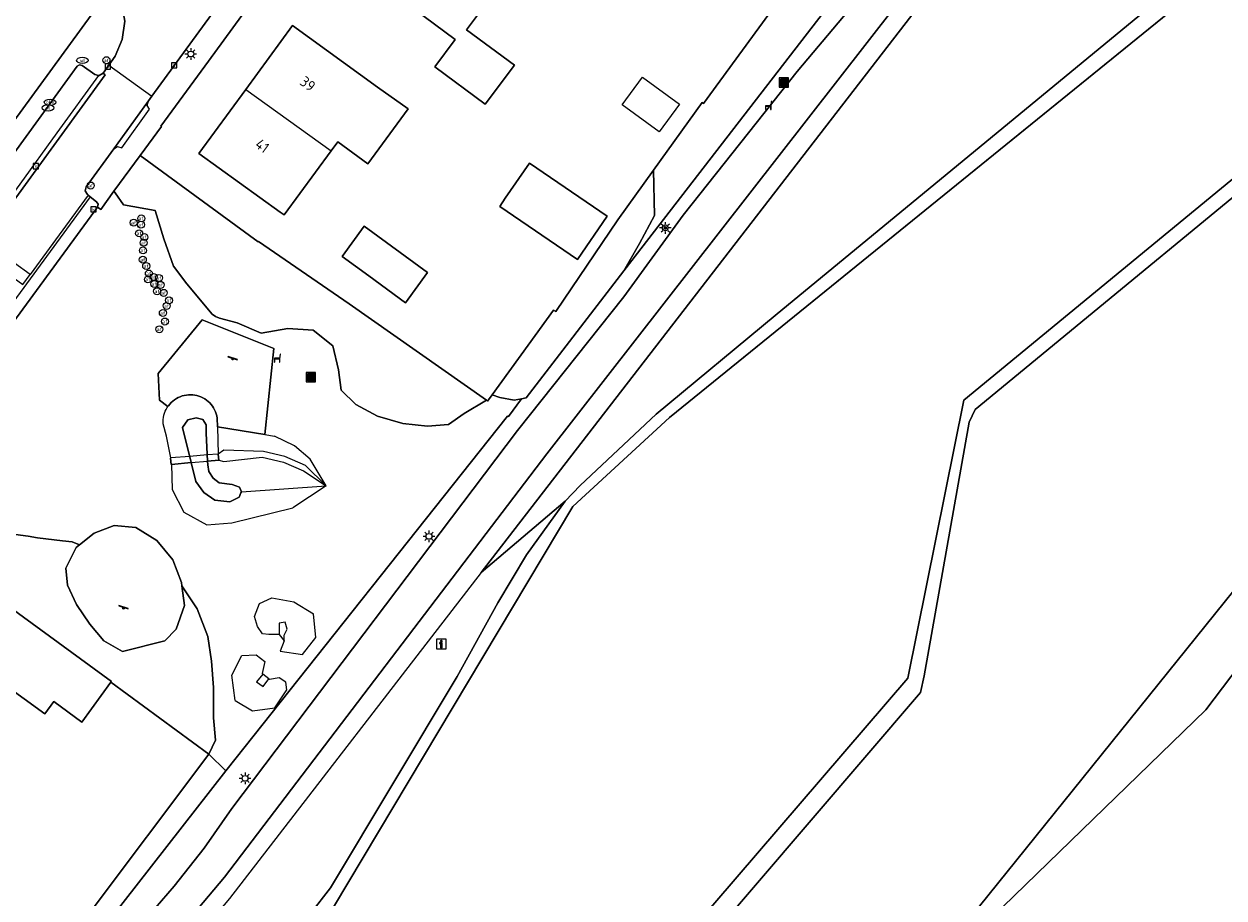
# Model space of a CAD drawing. Header units: metres. Extents: x 197147 to 199131, y 355511 to 356703.
# Tile 168 of 225: x 198287 to 198390, y 356171 to 356246. Entities that reach past the tile are written whole.
import ezdxf
from ezdxf.enums import TextEntityAlignment as Align

# ---------------------------------------------------------------- set-up
doc = ezdxf.new("R2010")
doc.units = ezdxf.units.M
for name, color, linetype, lineweight in [('B-WE-GR-BEPLANTING_CULTUUR_BOSPLANTSOEN-G', 252, 'GR-PLANTSOEN', 18), ('B-WE-GR-GRAS_KRUIDENRIJK-G', 252, 'Continuous', 18), ('B-WE-GR-GROENVOORZIENING-G', 252, 'Continuous', 18), ('B-WE-GW-WATERGANG_INSTEEK-G', 252, 'Continuous', 18), ('B-WE-KL-ET_LS_OV_LICHTMAST-S', 252, 'Continuous', 25), ('B-WE-OG-TERREIN_ERF-G', 252, 'Continuous', 18), ('B-WE-OG-WATER-G', 252, 'Continuous', 18), ('B-WE-VH-VERHARDING_ASFALT-G', 252, 'Continuous', 18)]:
    doc.layers.add(name, color=color, linetype=linetype, lineweight=lineweight)
for name, color, linetype in [('B-WE-GR-BEPLANTING_CULTUUR_BOSPLANTSOEN-GV', 252, 'GR-PLANTSOEN'), ('B-WE-GR-BEPLANTING_CULTUUR_HEESTERS-GV', 252, 'Continuous'), ('B-WE-GR-GRAS-GV', 252, 'Continuous'), ('B-WE-GR-GROENVOORZIENING-GV', 252, 'Continuous'), ('B-WE-GR-HOUTWAL-GV', 252, 'Continuous'), ('B-WE-IE-MEUBILAIR_WEGMEUBILAIR-S', 252, 'Continuous'), ('B-WE-KW-CONSTRUCTIELIJN-GV', 252, 'Continuous'), ('B-WE-OG-BEBOUWING-GV', 252, 'Continuous'), ('B-WE-OG-BEBOUWING_HUISNUMMER-T18', 252, 'Continuous'), ('B-WE-OG-TERREIN_ERF-GV', 252, 'Continuous'), ('B-WE-OG-WATER-GV', 252, 'Continuous'), ('B-WE-OG-WATER_SLOOT-GV', 252, 'Continuous'), ('B-WE-RI-HWA_KOLK-S', 253, 'Continuous'), ('B-WE-RI-VWA_AFSCHEIDER-S', 253, 'Continuous'), ('B-WE-VH-GOOT-G', 253, 'Continuous'), ('B-WE-VH-ONVERHARD-GV', 253, 'Continuous'), ('B-WE-VH-VERHARDING_ASFALT-GV', 253, 'Continuous'), ('B-WE-VH-VERHARDING_BETONSTRAATSTEEN-GV', 253, 'Continuous'), ('B-WE-VH-VERHARDING_TEGEL-GV', 253, 'Continuous')]:
    doc.layers.add(name, color=color, linetype=linetype)
doc.styles.add('NLCS-ISO', font='NLCS-ISO.ttf')
doc.styles.add('NLCS-ISO-M-T18', font='NLCS-ISO.ttf', dxfattribs={"height": 1.8})
doc.styles.add('NLCS-ISO-M200-T25', font='NLCS-ISO.ttf')
doc.linetypes.add('GR-PLANTSOEN', pattern='A,0,[179,NLCS.SHX,S=2,R=0,X=0,Y=0],-4', length=4)

# ---------------------------------------------------------------- blocks, each defined once
blk = doc.blocks.new('BGT-AFVALBAK-SO')
at = {"linetype": 'ByBlock', "lineweight": 18}
h = blk.add_hatch(color=0, dxfattribs=at)
h.dxf.hatch_style = 1
h.paths.add_polyline_path([(-1.5, -1.5), (1.5, -1.5), (1.5, 1.5), (-1.5, 1.5)])
at = {"color": 0, "linetype": 'ByBlock', "lineweight": 18}
for points in [[(-2, -2), (2, -2), (2, 2), (-2, 2)], [(-1.5, -1.5), (1.5, -1.5), (1.5, 1.5), (-1.5, 1.5)]]:
    blk.add_lwpolyline(points, close=True, dxfattribs=at)
blk = doc.blocks.new('BGT-INFORMATIEBORD-SO')
at = {"linetype": 'ByBlock', "lineweight": 18}
h = blk.add_hatch(color=0, dxfattribs=at)
h.dxf.hatch_style = 1
h.paths.add_polyline_path([(0.32, 0.49), (-0.82, 0.49), (-0.82, 0.19), (-0.32, 0.19), (-0.32, -1.62), (0.32, -1.62)])
h = blk.add_hatch(color=0, dxfattribs=at)
h.dxf.hatch_style = 1
edge = h.paths.add_edge_path()
edge.add_arc((0, 1.25), 0.373, 0, 360)
at = {"color": 0, "linetype": 'ByBlock', "lineweight": 18}
for points in [[(-2, -2), (2, -2), (2, 2), (-2, 2)], [(0.32, 0.49), (-0.82, 0.49), (-0.82, 0.19), (-0.32, 0.19), (-0.32, -1.62), (0.32, -1.62)]]:
    blk.add_lwpolyline(points, close=True, dxfattribs=at)
blk.add_circle((0, 1.25), 0.373, dxfattribs=at)
blk = doc.blocks.new('BGT-AFSLUITPAAL-SO')
at = {"color": 0, "linetype": 'ByBlock', "lineweight": 18}
blk.add_circle((0, 0), 1.5, dxfattribs=at)
at = {"color": 0, "linetype": 'ByBlock', "lineweight": 18, "style": 'NLCS-ISO-M-T18'}
blk.add_text('af', height=1.5, dxfattribs=at).set_placement((0, 0), align=Align.MIDDLE_CENTER)
blk = doc.blocks.new('BGT-LICHTMAST-SO')
at = {"color": 0, "linetype": 'ByBlock', "lineweight": 18}
for points in [[(-1.25, 0), (-2, 0)], [(-1.41, 1.41), (-0.88, 0.88)], [(0, 2), (0, 1.25)], [(0.88, 0.88), (1.41, 1.41)], [(2, 0), (1.25, 0)], [(-1.41, -1.41), (-0.88, -0.88)], [(0, -1.25), (0, -2)], [(0.88, -0.88), (1.41, -1.41)]]:
    blk.add_lwpolyline(points, dxfattribs=at)
blk.add_circle((0, 0), 1, dxfattribs=at)
blk = doc.blocks.new('BGT-KOLK-SO')
at = {"color": 0, "linetype": 'ByBlock', "lineweight": 18}
blk.add_lwpolyline([(-0.045, -0.045), (0.045, -0.045), (0.045, 0.045), (-0.045, 0.045)], close=True, dxfattribs=at)
at = {"color": 0, "linetype": 'ByBlock', "lineweight": 18, "style": 'NLCS-ISO-M-T18'}
blk.add_text('k', height=0.06, dxfattribs=at).set_placement((0, 0), align=Align.MIDDLE_CENTER)
blk = doc.blocks.new('BGT-WATERLEIDINGPUT-SO')
at = {"color": 0, "linetype": 'ByBlock', "lineweight": 18}
blk.add_ellipse((0, 0), major_axis=(2.5, 0), ratio=0.54, dxfattribs=at)
at = {"color": 0, "linetype": 'ByBlock', "lineweight": 18, "style": 'NLCS-ISO-M-T18'}
blk.add_text('wl', height=1.5, dxfattribs=at).set_placement((0, 0), align=Align.MIDDLE_CENTER)
blk = doc.blocks.new('BGT-BENZINEPUT_OLIEPUT-SO')
at = {"color": 0, "linetype": 'ByBlock', "lineweight": 18}
blk.add_ellipse((0, 0), major_axis=(2.5, 0), ratio=0.54, dxfattribs=at)
at = {"color": 0, "linetype": 'ByBlock', "lineweight": 18, "style": 'NLCS-ISO-M-T18'}
blk.add_text('olie', height=1.5, dxfattribs=at).set_placement((0, 0.16), align=Align.MIDDLE_CENTER)
blk = doc.blocks.new('BGT-ZITBANK-SO')
at = {"color": 0, "linetype": 'ByBlock', "lineweight": 18}
blk.add_lwpolyline([(-0.91, -1.63), (-0.91, -0.2), (1.09, -0.2), (1.09, -1.63), (1.29, -1.63), (1.29, -0.21), (1.54, 1.78), (1.33, 1.78), (1.11, 0), (-1.11, 0), (-1.11, -1.63)], close=True, dxfattribs=at)
blk = doc.blocks.new('BGT-SPEELVOORZIENING-SO')
at = {"color": 0, "linetype": 'ByBlock', "lineweight": 18}
blk.add_lwpolyline([(-2.04, 1.04), (1.96, -0.31), (2.03, -0.12), (-1.97, 1.23)], close=True, dxfattribs=at)
blk.add_circle((0, 0), 0.332, dxfattribs=at)
blk = doc.blocks.new('B-SIE-WEG_LICHTMAST-SO')
at = {"ltscale": 0.1}
for p, q in [((-0.33, 0.19), (-0.67, 0.39)), ((0, 0.39), (0, 0.77)), ((0.33, 0.19), (0.67, 0.39)), ((-0.33, -0.19), (-0.67, -0.39)), ((0, -0.39), (0, -0.77)), ((0.33, -0.19), (0.67, -0.39))]:
    blk.add_line(p, q, dxfattribs=at)
at = {"flags": 128}
for points in [[(-0.35, 0.15), (0.35, 0.15)], [(-0.35, -0.15), (0.35, -0.15)]]:
    blk.add_lwpolyline(points, dxfattribs=at)
at = {"ltscale": 0.1}
blk.add_circle((0, 0), 0.386, dxfattribs=at)
at = {"style": 'NLCS-ISO'}
blk.add_attdef('TYPE', text='', height=0.549, dxfattribs=at).set_placement((0, 0.77), align=Align.BOTTOM_CENTER)

msp = doc.modelspace()

# ---------------------------------------------------------------- linework, layer by layer
at = {"layer": 'B-WE-GR-BEPLANTING_CULTUUR_BOSPLANTSOEN-G', "ltscale": 0.2, "flags": 128}
msp.add_lwpolyline([(198400.432, 356239.101), (198368.252, 356212.607), (198367.744, 356211.538), (198363.898, 356189.821), (198363.567, 356188.375), (198335.467, 356155.578), (198317.422, 356134.65), (198311.353, 356127.612), (198305.511, 356124.762), (198302.924, 356124.605), (198303.588, 356116.822), (198312.98, 356115.574), (198323.027, 356124.199), (198326.232, 356126.95), (198361.285, 356160.971), (198471.265, 356297.487), (198468.3, 356298.027), (198464.985, 356293.976), (198461.923, 356294.981), (198461.566, 356295.279), (198461.375, 356295.776), (198461.468, 356296.301), (198461.763, 356296.661), (198461.444, 356297.951), (198451.296, 356285.158), (198444.047, 356276.116), (198438.548, 356271.954), (198432.165, 356269.729), (198406.428, 356260.755), (198406.043, 356260.204), (198402.021, 356240.616), (198401.56, 356240.03), (198400.432, 356239.101)], close=True, dxfattribs=at)
at = {"layer": 'B-WE-GR-BEPLANTING_CULTUUR_BOSPLANTSOEN-GV', "flags": 128}
for points in [[(198490.992, 356303.791), (198474.45, 356313.544), (198473.255, 356314.249), (198472.664, 356312.784), (198464.062, 356301.251), (198461.444, 356297.951), (198461.763, 356296.661), (198473.446, 356311.646), (198473.755, 356312.063), (198474.201, 356312.379), (198474.724, 356312.536), (198475.243, 356312.522), (198477.499, 356309.268), (198472.072, 356302.636), (198476.049, 356299.213), (198476.248, 356298.853), (198476.358, 356298.443), (198476.364, 356298.019), (198476.27, 356297.618), (198475.917, 356297.042), (198475.311, 356296.621), (198474.584, 356296.494), (198473.928, 356296.656), (198469.651, 356299.678), (198468.3, 356298.027), (198471.265, 356297.487), (198474.791, 356294.328), (198474.801, 356287.062), (198448.644, 356257.824), (198439.911, 356253.091), (198435.225, 356248.137), (198428.241, 356238.91), (198420.245, 356230.985), (198415.328, 356222.913), (198388.015, 356186.913), (198326.232, 356126.95), (198335.641, 356118.417), (198377.03, 356161.978), (198390.22, 356169.288), (198396.845, 356168.77), (198398.623, 356165.584), (198360.847, 356126.467), (198364.263, 356121.46), (198368.31, 356119.309), (198375.385, 356118.485), (198384.548, 356130.6), (198405.13, 356169.528), (198417.09, 356201.185), (198423.503, 356219.809), (198429.407, 356227.087), (198446.579, 356242.856), (198460.761, 356260.163), (198464.682, 356262.481), (198466.485, 356260.815), (198456.544, 356230.188), (198457.138, 356227.76), (198457.296, 356227.417), (198460.695, 356225.971), (198465.774, 356239.017), (198486.911, 356293.31), (198490.992, 356303.791)], [(198332.138, 356221.117), (198329.981, 356218.141), (198326.897, 356213.887), (198327.552, 356213.64), (198328.775, 356213.425), (198329.394, 356213.534), (198329.809, 356213.607), (198338.177, 356224.484), (198339.491, 356226.834), (198340.786, 356229.226), (198340.69, 356233.11), (198337.637, 356228.868), (198332.333, 356220.999), (198332.138, 356221.117)]]:
    msp.add_lwpolyline(points, dxfattribs=at)
at = {"layer": 'B-WE-GR-BEPLANTING_CULTUUR_HEESTERS-GV', "flags": 128}
for points in [[(198326.389, 356213.413), (198314.647, 356221.664), (198306.867, 356226.995), (198306.852, 356226.975), (198296.74, 356234.384), (198294.49, 356231.313), (198294.583, 356231.18), (198295.311, 356230.143), (198298.031, 356229.65), (198298.773, 356227.242), (198299.591, 356224.889), (198300.738, 356223.376), (198302.898, 356220.77), (198303.179, 356220.579), (198303.537, 356220.444), (198305.047, 356220.048), (198307.109, 356219.166), (198309.385, 356219.554), (198311.563, 356219.405), (198313.231, 356218.067), (198313.722, 356216.023), (198313.956, 356214.262), (198315.207, 356213.054), (198317.058, 356212.039), (198319.225, 356211.424), (198321.338, 356211.179), (198323.135, 356211.323), (198324.487, 356212.272), (198326.389, 356213.413)], [(198290.363, 356199.037), (198291.252, 356200.797), (198291.534, 356201.021), (198290.897, 356201.291), (198290.079, 356201.372), (198287.95, 356201.617), (198287.147, 356201.784), (198284.773, 356202.092)], [(198282.132, 356198.165), (198294.269, 356189.333), (198294.212, 356189.255), (198302.61, 356183.103), (198303.191, 356184.289), (198303.018, 356186.214), (198303.025, 356188.802), (198302.84, 356191.057), (198302.541, 356193.167), (198301.621, 356195.54), (198300.298, 356197.521), (198300.526, 356195.825), (198299.803, 356193.813), (198298.848, 356192.8), (198295.207, 356191.882), (198293.621, 356192.816), (198292.422, 356194.238), (198291.268, 356195.922), (198290.514, 356197.57), (198290.363, 356199.037)], [(198275.026, 356146.195), (198272.472, 356142.66), (198269.5, 356138.547), (198269.989, 356138.014), (198304.082, 356181.68), (198302.61, 356183.103), (198292.014, 356168.999), (198290.339, 356166.366), (198285.679, 356160.419), (198280.582, 356153.341), (198280.714, 356153.236), (198275.026, 356146.195)]]:
    msp.add_lwpolyline(points, dxfattribs=at)
at = {"layer": 'B-WE-GR-GRAS-GV', "flags": 128}
for points in [[(198325.943, 356198.649), (198384.975, 356275.046), (198394.585, 356283.762), (198430.622, 356316.447), (198431.65, 356317.075)], [(198420.779, 356309.503), (198383.941, 356276.076), (198331.571, 356208.809), (198303.963, 356172.565), (198266.764, 356128.45)], [(198333.125, 356204.765), (198334.422, 356206.115), (198340.934, 356212.229), (198351.133, 356220.682), (198388.676, 356251.625), (198391.323, 356271.178), (198392.866, 356279.347)], [(198361.436, 356262.069), (198362.76, 356258.964), (198362.23, 356256.824), (198360.066, 356255.471), (198358.279, 356253.065), (198356.414, 356254.474), (198344.998, 356238.831), (198344.863, 356238.907), (198340.69, 356233.11), (198340.786, 356229.226), (198339.491, 356226.834), (198338.177, 356224.484), (198370.412, 356266.242), (198369.734, 356265.67), (198365.96, 356268.169), (198361.436, 356262.069)], [(198300.298, 356197.521), (198301.621, 356195.54), (198302.541, 356193.167), (198302.84, 356191.057), (198303.025, 356188.802), (198303.018, 356186.214), (198303.191, 356184.289), (198302.61, 356183.103), (198304.082, 356181.68), (198328.203, 356212.062), (198328.275, 356212.008), (198329.394, 356213.534), (198328.775, 356213.425), (198327.552, 356213.64), (198326.897, 356213.887), (198326.498, 356213.336), (198326.389, 356213.413), (198324.487, 356212.272), (198323.135, 356211.323), (198321.338, 356211.179), (198319.225, 356211.424), (198317.058, 356212.039), (198315.207, 356213.054), (198313.956, 356214.262), (198313.722, 356216.023), (198313.231, 356218.067), (198311.563, 356219.405), (198309.385, 356219.554), (198307.109, 356219.166), (198305.047, 356220.048), (198303.537, 356220.444), (198303.179, 356220.579), (198302.898, 356220.77), (198300.738, 356223.376), (198299.591, 356224.889), (198298.773, 356227.242), (198298.031, 356229.65), (198295.311, 356230.143), (198294.583, 356231.18), (198294.49, 356231.313), (198293.349, 356229.755), (198293.077, 356229.952), (198276.831, 356207.79)], [(198299.427, 356207.923), (198299.401, 356207.921), (198299.332, 356208.465), (198299.35, 356208.467), (198298.994, 356210.339), (198298.708, 356211.394), (198298.702, 356211.577), (198298.711, 356211.759), (198298.734, 356211.941), (198298.771, 356212.12), (198298.822, 356212.295), (198298.887, 356212.467), (198298.965, 356212.632), (198299.056, 356212.791), (198299.114, 356212.876), (198298.402, 356213.407), (198298.282, 356215.693), (198302.04, 356220.287), (198308.186, 356217.845), (198307.401, 356210.476), (198308.227, 356210.34)], [(198303.348, 356211.142), (198303.33, 356211.891), (198303.296, 356212.071), (198303.249, 356212.248), (198303.188, 356212.42), (198303.113, 356212.587), (198303.026, 356212.748), (198302.926, 356212.901), (198302.815, 356213.046), (198302.692, 356213.182), (198302.559, 356213.308), (198302.417, 356213.423), (198302.266, 356213.526), (198302.108, 356213.618), (198301.942, 356213.696), (198301.771, 356213.761), (198301.596, 356213.813), (198301.417, 356213.851), (198301.236, 356213.874), (198301.053, 356213.883), (198300.87, 356213.878), (198300.688, 356213.858), (198300.508, 356213.825), (198300.332, 356213.777), (198300.16, 356213.715), (198299.993, 356213.64), (198299.832, 356213.552), (198299.679, 356213.452), (198299.534, 356213.34), (198299.399, 356213.218), (198299.274, 356213.084), (198299.159, 356212.942), (198299.114, 356212.876)], [(198301.106, 356208.076), (198300.36, 356211.09), (198300.822, 356211.737), (198301.523, 356211.901), (198302.102, 356211.759), (198302.381, 356211.301), (198302.385, 356210.592), (198302.51, 356208.204)], [(198307.401, 356210.476), (198303.348, 356211.142), (198303.405, 356208.805)], [(198312.666, 356206.087), (198311.3, 356208.359), (198309.947, 356209.508), (198308.227, 356210.34)], [(198303.405, 356208.805), (198303.459, 356208.291), (198303.905, 356208.164), (198307.193, 356208.541), (198309.011, 356208.105), (198310.723, 356207.377), (198312.666, 356206.087), (198310.9, 356207.833), (198309.113, 356208.605), (198307.296, 356209.033), (198303.885, 356209.147), (198303.405, 356208.805)], [(198305.398, 356205.581), (198305.358, 356205.478), (198305.211, 356205.102), (198304.425, 356204.717), (198303.128, 356204.848), (198302.195, 356205.516), (198301.507, 356206.454), (198301.106, 356208.076), (198299.427, 356207.923), (198299.478, 356205.771), (198300.483, 356203.823), (198302.433, 356202.755), (198304.57, 356202.928), (198309.807, 356204.205)], [(198303.459, 356208.291), (198302.51, 356208.204), (198302.526, 356207.889), (198302.603, 356207.305), (198302.988, 356206.753), (198303.513, 356206.327), (198304.625, 356206.209), (198305.234, 356205.975), (198305.398, 356205.581), (198312.666, 356206.087)], [(198312.666, 356206.087), (198309.807, 356204.205)], [(198279.966, 356141.799), (198289.595, 356150.589), (198311.36, 356169.477), (198313.05, 356171.657), (198323.896, 356189.767), (198327.374, 356196.062), (198329.815, 356200.163), (198333.125, 356204.765), (198325.943, 356198.649), (198304.37, 356170.729), (198279.966, 356141.799)], [(198284.773, 356202.092), (198287.147, 356201.784), (198287.95, 356201.617), (198290.079, 356201.372), (198290.897, 356201.291), (198291.534, 356201.021), (198292.796, 356202.022), (198294.518, 356202.68), (198296.353, 356202.528), (198298.167, 356201.399), (198299.521, 356199.756), (198300.261, 356197.796), (198300.298, 356197.521)], [(198308.647, 356193.35), (198307.751, 356193.348), (198307.206, 356193.407), (198306.79, 356194.022), (198306.538, 356194.901), (198306.949, 356196.016), (198308.017, 356196.497), (198309.909, 356196.157), (198311.567, 356195.129)], [(198309.075, 356192.804), (198308.735, 356191.914), (198310.634, 356191.634), (198311.79, 356193.093), (198311.567, 356195.129)], [(198308.647, 356193.35), (198309.075, 356192.804), (198309.076, 356193.28), (198309.333, 356193.81), (198309.154, 356194.394), (198308.632, 356194.315), (198308.627, 356193.502), (198308.647, 356193.35)], [(198304.869, 356187.713), (198304.573, 356189.857), (198305.453, 356191.565), (198306.66, 356191.614), (198307.416, 356191.049), (198307.174, 356190), (198307.249, 356189.942)], [(198304.869, 356187.713), (198306.341, 356186.828), (198308.272, 356187.081), (198309.309, 356188.606), (198309.216, 356189.264), (198308.644, 356189.651), (198307.811, 356189.509), (198307.765, 356189.544)], [(198307.765, 356189.544), (198307.249, 356189.942), (198306.703, 356189.287), (198307.267, 356188.893), (198307.765, 356189.544)]]:
    msp.add_lwpolyline(points, dxfattribs=at)
at = {"layer": 'B-WE-GR-GRAS_KRUIDENRIJK-G', "ltscale": 0.2, "flags": 128}
for points in [[(198471.265, 356297.487), (198361.285, 356160.971), (198326.232, 356126.95), (198323.027, 356124.199), (198312.98, 356115.574), (198328.777, 356113.476), (198344.173, 356120.8), (198379.616, 356124.079), (198384.548, 356130.6), (198405.13, 356169.528)], [(198356.414, 356254.474), (198344.998, 356238.831), (198344.863, 356238.907), (198340.69, 356233.11), (198337.637, 356228.868), (198332.333, 356220.999), (198332.138, 356221.117), (198329.981, 356218.141), (198326.897, 356213.887), (198327.552, 356213.64), (198328.775, 356213.425), (198329.394, 356213.534), (198329.809, 356213.607), (198338.177, 356224.484), (198370.412, 356266.242)]]:
    msp.add_lwpolyline(points, dxfattribs=at)
msp.add_lwpolyline([(198394.585, 356283.762), (198384.975, 356275.046), (198325.943, 356198.649), (198333.125, 356204.765), (198334.422, 356206.115), (198340.934, 356212.229), (198351.133, 356220.682), (198388.676, 356251.625), (198391.323, 356271.178), (198392.866, 356279.347), (198394.585, 356283.762)], close=True, dxfattribs=at)
at = {"layer": 'B-WE-GR-GROENVOORZIENING-G', "ltscale": 0.2, "flags": 128}
msp.add_lwpolyline([(198296.935, 356168.668), (198299.651, 356171.792), (198302.203, 356175.053), (198304.579, 356178.436), (198329.057, 356210.811), (198338.175, 356222.273), (198343.238, 356229.259), (198353.012, 356241.551), (198356.974, 356246.281), (198378.041, 356273.59), (198375.451, 356271.748), (198373.286, 356268.668), (198370.412, 356266.242), (198338.177, 356224.484), (198329.809, 356213.607), (198329.394, 356213.534), (198328.275, 356212.008), (198328.203, 356212.062), (198304.082, 356181.68), (198304.082, 356181.68), (198269.989, 356138.014)], dxfattribs=at)
at = {"layer": 'B-WE-GR-GROENVOORZIENING-GV', "flags": 128}
for points in [[(198296.935, 356168.668), (198299.651, 356171.792), (198302.203, 356175.053), (198304.579, 356178.436), (198329.057, 356210.811), (198338.175, 356222.273), (198343.238, 356229.259), (198353.012, 356241.551), (198356.974, 356246.281), (198378.041, 356273.59), (198375.451, 356271.748), (198373.286, 356268.668), (198370.412, 356266.242), (198338.177, 356224.484), (198329.809, 356213.607), (198329.394, 356213.534), (198328.275, 356212.008), (198328.203, 356212.062), (198304.082, 356181.68)], [(198391.323, 356271.178), (198388.676, 356251.625), (198351.133, 356220.682), (198340.934, 356212.229), (198334.422, 356206.115), (198333.125, 356204.765), (198329.815, 356200.163), (198327.374, 356196.062), (198323.896, 356189.767), (198313.05, 356171.657), (198311.36, 356169.477)], [(198313.287, 356169.998), (198333.787, 356204.306), (198342.063, 356211.941), (198388.979, 356249.99), (198389.98, 356251.178)], [(198400.63, 356240.865), (198367.29, 356213.417), (198362.495, 356189.619), (198318.283, 356138.183), (198316.618, 356136.15), (198310.314, 356128.451), (198305.496, 356126.048), (198302.79, 356126.171)], [(198302.924, 356124.605), (198305.511, 356124.762), (198311.353, 356127.612), (198317.422, 356134.65), (198335.467, 356155.578), (198363.567, 356188.375), (198363.898, 356189.821), (198367.744, 356211.538), (198368.252, 356212.607), (198400.432, 356239.101)], [(198304.082, 356181.68), (198269.989, 356138.014)]]:
    msp.add_lwpolyline(points, dxfattribs=at)
at = {"layer": 'B-WE-GR-HOUTWAL-GV', "flags": 128}
for points in [[(198400.432, 356239.101), (198368.252, 356212.607), (198367.744, 356211.538), (198363.898, 356189.821), (198363.567, 356188.375), (198335.467, 356155.578), (198317.422, 356134.65), (198328.777, 356113.476), (198385.191, 356104.542), (198388.315, 356110.039), (198397.108, 356115.106)], [(198390.22, 356169.288), (198377.03, 356161.978), (198335.641, 356118.417), (198326.232, 356126.95), (198388.015, 356186.913), (198415.328, 356222.913)]]:
    msp.add_lwpolyline(points, dxfattribs=at)
at = {"layer": 'B-WE-GW-WATERGANG_INSTEEK-G', "ltscale": 0.2, "flags": 128}
for points in [[(198313.287, 356169.998), (198333.787, 356204.306), (198342.063, 356211.941), (198389.132, 356250.114), (198392.962, 356277.468)], [(198391.323, 356271.178), (198388.676, 356251.625), (198351.133, 356220.682), (198340.934, 356212.229), (198334.422, 356206.115), (198333.125, 356204.765), (198329.815, 356200.163), (198327.374, 356196.062), (198323.896, 356189.767), (198313.05, 356171.657), (198311.36, 356169.477)], [(198400.63, 356240.865), (198367.29, 356213.417), (198362.495, 356189.619), (198318.283, 356138.183)], [(198335.467, 356155.578), (198363.567, 356188.375), (198363.898, 356189.821), (198367.744, 356211.538), (198368.252, 356212.607), (198400.432, 356239.101)]]:
    msp.add_lwpolyline(points, dxfattribs=at)
at = {"layer": 'B-WE-KW-CONSTRUCTIELIJN-GV', "flags": 128}
msp.add_lwpolyline([(198299.427, 356207.923), (198301.106, 356208.076), (198302.51, 356208.204), (198303.459, 356208.291), (198303.405, 356208.805), (198302.482, 356208.728), (198300.976, 356208.602), (198299.35, 356208.467), (198299.332, 356208.465), (198299.401, 356207.921), (198299.427, 356207.923)], dxfattribs=at)
at = {"layer": 'B-WE-OG-BEBOUWING-GV', "flags": 128}
for points in [[(198328.786, 356250.633), (198320.605, 356256.742), (198315.752, 356250.229), (198323.707, 356244.302), (198321.974, 356241.977), (198326.296, 356238.756), (198328.788, 356242.1), (198324.699, 356245.147), (198326.396, 356247.424), (198328.786, 356250.633)], [(198313.107, 356234.772), (198313.67, 356235.536), (198316.241, 356233.66), (198319.696, 356238.356), (198317.075, 356240.225), (198309.794, 356245.509), (198305.777, 356240.035), (198313.107, 356234.772)], [(198305.777, 356240.035), (198301.744, 356234.54), (198308.721, 356229.526), (198309.064, 356229.279), (198313.107, 356234.772)], [(198327.532, 356230.007), (198334.188, 356225.451), (198336.733, 356229.169), (198330.072, 356233.723), (198328.009, 356230.705), (198327.532, 356230.007)], [(198316.312, 356224.054), (198319.459, 356221.764), (198321.342, 356224.351), (198315.908, 356228.306), (198314.025, 356225.718), (198316.312, 356224.054)], [(198282.347, 356185.457), (198285.017, 356189.127), (198288.559, 356186.55), (198289.323, 356187.601), (198291.733, 356185.848), (198294.212, 356189.255), (198294.269, 356189.333), (198282.132, 356198.165), (198279.764, 356194.949), (198278.963, 356195.532), (198275.121, 356198.327), (198274.985, 356198.129), (198273.716, 356199.035), (198272.101, 356196.821), (198273.357, 356195.913), (198271.529, 356193.398)]]:
    msp.add_lwpolyline(points, dxfattribs=at)
at = {"layer": 'B-WE-OG-BEBOUWING-GV', "ltscale": 0.2, "flags": 128}
msp.add_lwpolyline([(198327.532, 356230.007), (198334.188, 356225.451), (198336.733, 356229.169), (198330.072, 356233.723), (198328.009, 356230.705), (198327.532, 356230.007)], close=True, dxfattribs=at)
at = {"layer": 'B-WE-OG-TERREIN_ERF-G', "ltscale": 0.2, "flags": 128}
for points in [[(198331.097, 356253.736), (198328.786, 356250.633), (198326.396, 356247.424), (198324.699, 356245.147), (198328.788, 356242.1), (198326.296, 356238.756), (198321.974, 356241.977), (198323.707, 356244.302), (198315.752, 356250.229), (198320.605, 356256.742), (198325.377, 356263.147), (198333.364, 356257.224), (198335.069, 356259.522), (198339.381, 356256.323), (198336.884, 356252.968), (198332.793, 356256.014), (198331.097, 356253.736)], [(198309.794, 356245.509), (198317.075, 356240.225), (198319.696, 356238.356), (198316.241, 356233.66), (198313.67, 356235.536), (198313.107, 356234.772), (198309.064, 356229.279), (198308.721, 356229.526), (198301.744, 356234.54), (198305.777, 356240.035), (198309.794, 356245.509)], [(198339.758, 356241.09), (198342.932, 356238.772), (198341.191, 356236.387), (198338.017, 356238.704), (198339.758, 356241.09)], [(198330.072, 356233.723), (198336.733, 356229.169), (198334.188, 356225.451), (198327.532, 356230.007), (198328.009, 356230.705), (198330.072, 356233.723)], [(198319.459, 356221.764), (198316.312, 356224.054), (198314.025, 356225.718), (198315.908, 356228.306), (198321.342, 356224.351), (198319.459, 356221.764)]]:
    msp.add_lwpolyline(points, close=True, dxfattribs=at)
msp.add_lwpolyline([(198305.997, 356247.091), (198302.578, 356242.438), (198298.501, 356236.883), (198298.546, 356236.851), (198296.74, 356234.384), (198306.852, 356226.975), (198306.867, 356226.995), (198314.647, 356221.664), (198326.389, 356213.413), (198326.498, 356213.336), (198326.897, 356213.887), (198329.981, 356218.141), (198332.138, 356221.117), (198332.333, 356220.999), (198337.637, 356228.868), (198340.69, 356233.11), (198344.863, 356238.907), (198344.998, 356238.831), (198356.414, 356254.474)], dxfattribs=at)
at = {"layer": 'B-WE-OG-TERREIN_ERF-GV', "flags": 128}
for points in [[(198331.097, 356253.736), (198328.786, 356250.633), (198326.396, 356247.424), (198324.699, 356245.147), (198328.788, 356242.1), (198326.296, 356238.756), (198321.974, 356241.977), (198323.707, 356244.302), (198315.752, 356250.229), (198320.605, 356256.742), (198325.377, 356263.147), (198333.364, 356257.224), (198335.069, 356259.522), (198339.381, 356256.323), (198336.884, 356252.968), (198332.793, 356256.014), (198331.097, 356253.736)], [(198272.408, 356218.839), (198293.313, 356247.455), (198293.336, 356248.274), (198282.484, 356256.046)], [(198305.997, 356247.091), (198302.578, 356242.438), (198298.501, 356236.883), (198298.546, 356236.851), (198296.74, 356234.384), (198306.852, 356226.975), (198306.867, 356226.995), (198314.647, 356221.664), (198326.389, 356213.413), (198326.498, 356213.336), (198326.897, 356213.887), (198329.981, 356218.141), (198332.138, 356221.117), (198332.333, 356220.999), (198337.637, 356228.868), (198340.69, 356233.11), (198344.863, 356238.907), (198344.998, 356238.831), (198356.414, 356254.474)], [(198309.794, 356245.509), (198317.075, 356240.225), (198319.696, 356238.356), (198316.241, 356233.66), (198313.67, 356235.536), (198313.107, 356234.772), (198309.064, 356229.279), (198308.721, 356229.526), (198301.744, 356234.54), (198305.777, 356240.035), (198309.794, 356245.509)], [(198330.072, 356233.723), (198336.733, 356229.169), (198334.188, 356225.451), (198327.532, 356230.007), (198328.009, 356230.705), (198330.072, 356233.723)], [(198319.459, 356221.764), (198316.312, 356224.054), (198314.025, 356225.718), (198315.908, 356228.306), (198321.342, 356224.351), (198319.459, 356221.764)], [(198292.014, 356168.999), (198302.61, 356183.103), (198294.212, 356189.255), (198291.733, 356185.848), (198289.323, 356187.601), (198288.559, 356186.55), (198285.017, 356189.127), (198282.347, 356185.457), (198279.192, 356181.122), (198283.382, 356178.172), (198281.226, 356175.236), (198277.087, 356178.224), (198271.788, 356170.79), (198266.589, 356174.413), (198264.46, 356171.503), (198267.567, 356169.23)]]:
    msp.add_lwpolyline(points, dxfattribs=at)
at = {"layer": 'B-WE-OG-WATER-G', "ltscale": 0.2, "flags": 128}
for points in [[(198392.962, 356277.468), (198389.132, 356250.114), (198342.063, 356211.941), (198333.787, 356204.306), (198313.287, 356169.998)], [(198318.283, 356138.183), (198362.495, 356189.619), (198367.29, 356213.417), (198400.63, 356240.865)]]:
    msp.add_lwpolyline(points, dxfattribs=at)
at = {"layer": 'B-WE-OG-WATER-GV', "flags": 128}
for points in [[(198389.98, 356251.178), (198388.979, 356249.99), (198342.063, 356211.941), (198333.787, 356204.306), (198313.287, 356169.998)], [(198318.283, 356138.183), (198362.495, 356189.619), (198367.29, 356213.417), (198400.63, 356240.865)]]:
    msp.add_lwpolyline(points, dxfattribs=at)
at = {"layer": 'B-WE-OG-WATER_SLOOT-GV', "flags": 128}
msp.add_lwpolyline([(198302.381, 356211.301), (198302.102, 356211.759), (198301.523, 356211.901), (198300.822, 356211.737), (198300.36, 356211.09), (198301.106, 356208.076), (198301.507, 356206.454), (198302.195, 356205.516), (198303.128, 356204.848), (198304.425, 356204.717), (198305.211, 356205.102), (198305.358, 356205.478), (198305.398, 356205.581), (198305.234, 356205.975), (198304.625, 356206.209), (198303.513, 356206.327), (198302.988, 356206.753), (198302.603, 356207.305), (198302.526, 356207.889), (198302.51, 356208.204), (198302.385, 356210.592), (198302.381, 356211.301)], dxfattribs=at)
at = {"layer": 'B-WE-VH-GOOT-G', "flags": 128}
msp.add_lwpolyline([(198293.554, 356241.408), (198293.723, 356241.283), (198283.639, 356227.416)], dxfattribs=at)
at = {"layer": 'B-WE-VH-ONVERHARD-GV', "flags": 128}
for points in [[(198303.348, 356211.142), (198307.401, 356210.476), (198308.186, 356217.845), (198302.04, 356220.287), (198298.282, 356215.693), (198298.402, 356213.407), (198299.114, 356212.876), (198299.159, 356212.942), (198299.274, 356213.084), (198299.399, 356213.218), (198299.534, 356213.34), (198299.679, 356213.452), (198299.832, 356213.552), (198299.993, 356213.64), (198300.16, 356213.715), (198300.332, 356213.777), (198300.508, 356213.825), (198300.688, 356213.858), (198300.87, 356213.878), (198301.053, 356213.883), (198301.236, 356213.874), (198301.417, 356213.851), (198301.596, 356213.813), (198301.771, 356213.761), (198301.942, 356213.696), (198302.108, 356213.618), (198302.266, 356213.526), (198302.417, 356213.423), (198302.559, 356213.308), (198302.692, 356213.182), (198302.815, 356213.046), (198302.926, 356212.901), (198303.026, 356212.748), (198303.113, 356212.587), (198303.188, 356212.42), (198303.249, 356212.248), (198303.296, 356212.071), (198303.33, 356211.891), (198303.348, 356211.142)], [(198300.298, 356197.521), (198300.261, 356197.796), (198299.521, 356199.756), (198298.167, 356201.399), (198296.353, 356202.528), (198294.518, 356202.68), (198292.796, 356202.022), (198291.534, 356201.021), (198291.252, 356200.797), (198290.363, 356199.037), (198290.514, 356197.57), (198291.268, 356195.922), (198292.422, 356194.238), (198293.621, 356192.816), (198295.207, 356191.882), (198298.848, 356192.8), (198299.803, 356193.813), (198300.526, 356195.825), (198300.298, 356197.521)]]:
    msp.add_lwpolyline(points, dxfattribs=at)
at = {"layer": 'B-WE-VH-VERHARDING_ASFALT-G', "ltscale": 0.2, "flags": 128}
msp.add_lwpolyline([(198418.561, 356311.823), (198381.774, 356278.429), (198379.802, 356275.873), (198378.041, 356273.59), (198356.974, 356246.281), (198353.012, 356241.551), (198343.238, 356229.259), (198338.175, 356222.273), (198329.057, 356210.811), (198304.579, 356178.436), (198302.203, 356175.053), (198299.651, 356171.792), (198296.935, 356168.668), (198294.065, 356165.692), (198290.923, 356161.696), (198287.743, 356157.355), (198265.125, 356129.858), (198266.764, 356128.45), (198303.963, 356172.565), (198331.571, 356208.809), (198383.941, 356276.076), (198420.779, 356309.503)], dxfattribs=at)
at = {"layer": 'B-WE-VH-VERHARDING_ASFALT-GV', "flags": 128}
msp.add_lwpolyline([(198418.561, 356311.823), (198381.774, 356278.429), (198379.802, 356275.873), (198378.041, 356273.59), (198356.974, 356246.281), (198353.012, 356241.551), (198343.238, 356229.259), (198338.175, 356222.273), (198329.057, 356210.811), (198304.579, 356178.436), (198302.203, 356175.053), (198299.651, 356171.792), (198296.935, 356168.668), (198294.065, 356165.692), (198290.923, 356161.696), (198287.743, 356157.355), (198265.125, 356129.858), (198266.764, 356128.45), (198303.963, 356172.565), (198331.571, 356208.809), (198383.941, 356276.076), (198420.779, 356309.503)], dxfattribs=at)
at = {"layer": 'B-WE-VH-VERHARDING_BETONSTRAATSTEEN-GV', "flags": 128}
for points in [[(198294.517, 356253.309), (198292.456, 356250.498), (198293.269, 356249.903), (198294.377, 356248.797), (198295.126, 356247.416), (198295.42, 356245.881), (198295.202, 356244.31), (198294.596, 356242.872), (198294.047, 356242.1), (198297.736, 356239.445), (198303.917, 356247.962), (198306.581, 356251.633), (198302.926, 356254.317), (198302.829, 356254.187), (198301.976, 356253.317), (198301.002, 356252.683), (198299.517, 356252.133), (198297.977, 356251.986), (198296.423, 356252.227), (198295.025, 356252.937), (198294.517, 356253.309)], [(198293.17, 356241.231), (198292.86, 356241.3), (198291.768, 356242.088), (198291.535, 356242.138), (198291.342, 356242.019), (198288.018, 356237.456), (198284.844, 356233.099), (198281.909, 356229.071), (198281.848, 356228.853), (198281.98, 356228.638), (198283.31, 356227.658)], [(198294.047, 356242.1), (198293.554, 356241.408)], [(198293.17, 356241.231), (198289.591, 356236.305), (198286.413, 356231.93), (198283.31, 356227.658), (198283.639, 356227.416), (198293.723, 356241.283), (198293.554, 356241.408), (198293.227, 356241.218), (198293.17, 356241.231)], [(198292.29, 356230.973), (198292.217, 356231.03), (198292.023, 356231.343), (198292.102, 356231.682), (198294.475, 356234.952), (198297.454, 356239.057), (198297.736, 356239.445)], [(198292.457, 356230.84), (198275.831, 356208.157), (198276.397, 356207.711), (198276.658, 356207.67), (198276.831, 356207.79), (198293.077, 356229.952), (198293.132, 356230.198), (198293.005, 356230.407), (198292.457, 356230.84)], [(198292.457, 356230.84), (198292.29, 356230.973), (198287.31, 356224.171)], [(198284.606, 356226.123), (198284.6, 356226.103), (198283.989, 356225.268), (198286.687, 356223.32), (198287.31, 356224.171), (198284.606, 356226.123)]]:
    msp.add_lwpolyline(points, dxfattribs=at)
at = {"layer": 'B-WE-VH-VERHARDING_TEGEL-GV', "flags": 128}
for points in [[(198294.475, 356234.952), (198292.102, 356231.682), (198292.023, 356231.343), (198292.217, 356231.03), (198292.29, 356230.973), (198292.457, 356230.84), (198293.005, 356230.407), (198293.132, 356230.198), (198293.077, 356229.952), (198293.349, 356229.755), (198294.49, 356231.313), (198296.74, 356234.384), (198298.546, 356236.851), (198298.501, 356236.883), (198302.578, 356242.438), (198305.997, 356247.091), (198305.869, 356247.174), (198311.276, 356254.567), (198328.123, 356277.391), (198335.443, 356287.309), (198335.595, 356287.34), (198349.661, 356306.369)], [(198284.844, 356233.099), (198288.018, 356237.456), (198291.342, 356242.019), (198291.535, 356242.138), (198291.768, 356242.088), (198292.86, 356241.3), (198293.17, 356241.231), (198293.227, 356241.218), (198293.554, 356241.408), (198294.047, 356242.1), (198294.596, 356242.872), (198295.202, 356244.31), (198295.42, 356245.881), (198295.126, 356247.416), (198294.377, 356248.797), (198293.336, 356248.274), (198293.313, 356247.455), (198272.408, 356218.839)], [(198303.917, 356247.962), (198297.736, 356239.445), (198297.454, 356239.057)], [(198297.454, 356239.057), (198294.475, 356234.952), (198294.794, 356235.149), (198295.149, 356235.037), (198297.537, 356238.34), (198297.344, 356238.645), (198297.454, 356239.057)]]:
    msp.add_lwpolyline(points, dxfattribs=at)

# ---------------------------------------------------------------- block references
at = {"layer": 'B-WE-IE-MEUBILAIR_WEGMEUBILAIR-S'}
for name, p, xscale, yscale, zscale in [('BGT-AFSLUITPAAL-SO', (198293.847, 356242.531), 0.2, 0.2, 0.2), ('BGT-LICHTMAST-SO', (198301.066, 356243.058), 0.25, 0.25, 0.25), ('BGT-WATERLEIDINGPUT-SO', (198291.782, 356242.515), 0.2, 0.2, 0.2), ('BGT-AFVALBAK-SO', (198351.872, 356240.615), 0.2, 0.2, 0.2), ('BGT-WATERLEIDINGPUT-SO', (198288.838, 356238.451), 0.2, 0.2, 0.2), ('BGT-ZITBANK-SO', (198350.519, 356238.638), 0.2, 0.2, 0.2), ('BGT-AFSLUITPAAL-SO', (198292.499, 356231.799), 0.2, 0.2, 0.2), ('BGT-AFSLUITPAAL-SO', (198296.183, 356228.618), 0.2, 0.2, 0.2), ('BGT-AFSLUITPAAL-SO', (198296.795, 356228.446), 0.2, 0.2, 0.2), ('BGT-AFSLUITPAAL-SO', (198296.826, 356228.987), 0.2, 0.2, 0.2), ('BGT-LICHTMAST-SO', (198341.712, 356228.175), 0.25, 0.25, 0.25), ('BGT-AFSLUITPAAL-SO', (198296.646, 356227.7), 0.2, 0.2, 0.2), ('BGT-AFSLUITPAAL-SO', (198297.085, 356227.389), 0.2, 0.2, 0.2), ('BGT-AFSLUITPAAL-SO', (198296.98, 356226.246), 0.2, 0.2, 0.2), ('BGT-AFSLUITPAAL-SO', (198297.037, 356226.9), 0.2, 0.2, 0.2), ('BGT-AFSLUITPAAL-SO', (198296.959, 356225.443), 0.2, 0.2, 0.2), ('BGT-AFSLUITPAAL-SO', (198297.248, 356224.907), 0.2, 0.2, 0.2), ('BGT-AFSLUITPAAL-SO', (198297.475, 356224.265), 0.2, 0.2, 0.2), ('BGT-AFSLUITPAAL-SO', (198297.395, 356223.761), 0.2, 0.2, 0.2), ('BGT-AFSLUITPAAL-SO', (198297.884, 356223.974), 0.2, 0.2, 0.2), ('BGT-AFSLUITPAAL-SO', (198297.94, 356223.367), 0.2, 0.2, 0.2), ('BGT-AFSLUITPAAL-SO', (198298.335, 356223.885), 0.2, 0.2, 0.2), ('BGT-AFSLUITPAAL-SO', (198298.478, 356223.292), 0.2, 0.2, 0.2), ('BGT-AFSLUITPAAL-SO', (198298.186, 356222.749), 0.2, 0.2, 0.2), ('BGT-AFSLUITPAAL-SO', (198298.752, 356222.608), 0.2, 0.2, 0.2), ('BGT-AFSLUITPAAL-SO', (198298.999, 356221.486), 0.2, 0.2, 0.2), ('BGT-AFSLUITPAAL-SO', (198299.202, 356221.968), 0.2, 0.2, 0.2), ('BGT-AFSLUITPAAL-SO', (198298.676, 356220.888), 0.2, 0.2, 0.2), ('BGT-AFSLUITPAAL-SO', (198298.854, 356220.154), 0.2, 0.2, 0.2), ('BGT-AFSLUITPAAL-SO', (198298.381, 356219.492), 0.2, 0.2, 0.2), ('BGT-SPEELVOORZIENING-SO', (198304.655, 356216.926), 0.2, 0.2, 0.2), ('BGT-ZITBANK-SO', (198308.45, 356217.008), 0.2, 0.2, 0.2), ('BGT-AFVALBAK-SO', (198311.356, 356215.385), 0.2, 0.2, 0.2), ('BGT-LICHTMAST-SO', (198321.472, 356201.753), 0.25, 0.25, 0.25), ('BGT-SPEELVOORZIENING-SO', (198295.301, 356195.597), 0.2, 0.2, 0.2), ('BGT-INFORMATIEBORD-SO', (198322.53, 356192.537), 0.2, 0.2, 0.2), ('BGT-LICHTMAST-SO', (198305.714, 356181.029), 0.25, 0.25, 0.25)]:
    msp.add_blockref(name, p, dxfattribs=dict(at, xscale=xscale, yscale=yscale, zscale=zscale))
at = {"layer": 'B-WE-KL-ET_LS_OV_LICHTMAST-S', "xscale": 0.2, "yscale": 0.2, "zscale": 0.2}
msp.add_blockref('B-SIE-WEG_LICHTMAST-SO', (198341.712, 356228.175), dxfattribs=at)
at = {"layer": 'B-WE-RI-HWA_KOLK-S', "xscale": 5, "yscale": 5, "zscale": 5}
for p in [(198293.973, 356242), (198299.646, 356242.092), (198287.801, 356233.461), (198292.724, 356229.758)]:
    msp.add_blockref('BGT-KOLK-SO', p, dxfattribs=at)
at = {"layer": 'B-WE-RI-VWA_AFSCHEIDER-S', "xscale": 0.2, "yscale": 0.2, "zscale": 0.2}
msp.add_blockref('BGT-BENZINEPUT_OLIEPUT-SO', (198289.016, 356238.926), dxfattribs=at)

# ---------------------------------------------------------------- texts
at = {"layer": 'B-WE-OG-BEBOUWING_HUISNUMMER-T18', "char_height": 0.9, "attachment_point": 5, "rotation": 323.7, "style": 'NLCS-ISO-M200-T25'}
for s, insert in [('39', (198311.089, 356240.512)), ('41', (198307.193, 356235.205))]:
    msp.add_mtext(s, dxfattribs=dict(at, insert=insert))

doc.saveas('drawing.dxf')
